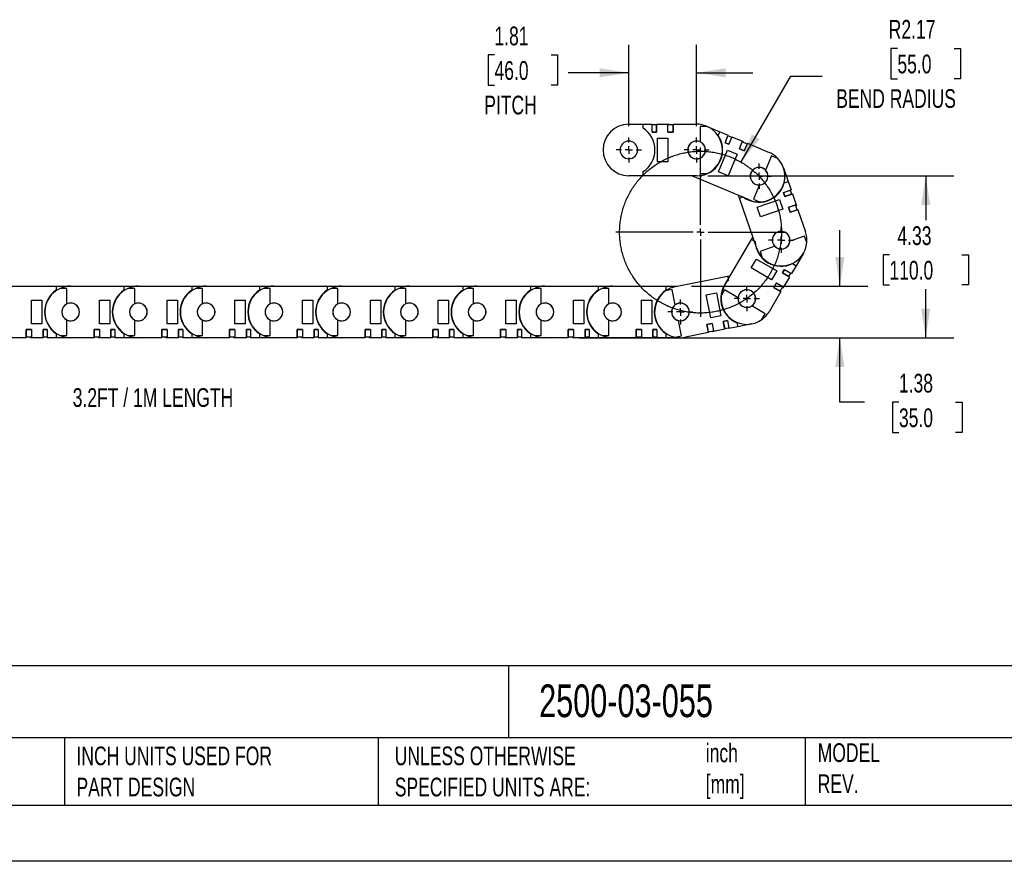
# Model space of a CAD drawing. Header units: inches. Extents: x 0 to 66, y 0 to 51.
# Tile 2 of 8: x 23.7 to 50, y 0 to 22.5. Entities that reach past the tile are written whole.
import ezdxf

# ---------------------------------------------------------------- set-up
doc = ezdxf.new("R2010")
doc.units = ezdxf.units.IN
doc.header["$LTSCALE"] = 6
doc.header["$MEASUREMENT"] = 0
doc.linetypes.add('CENTERX2', pattern=[0.8, 0.5, -0.1, 0.1, -0.1])
doc.layers.add('CENTER', color=40, linetype='CENTERX2')
doc.layers.add('DIMENSIONS', color=140, linetype='Continuous', lineweight=25)
doc.layers.add('TEXT', color=140, linetype='Continuous', lineweight=25)
doc.styles.add('SLDTEXTSTYLE0', font='TXT', dxfattribs={"width": 0.7})
doc.dimstyles.new('SLDDIMSTYLE0', dxfattribs={"dimtxt": 0.509766, "dimasz": 0.78, "dimexe": 0, "dimexo": 0.0625, "dimgap": 0.127441, "dimtad": 0, "dimtih": 1, "dimtoh": 1, "dimrnd": 1e-09, "dimzin": 12, "dimdsep": 46, "dimtxsty": 'SLDTEXTSTYLE0', "dimsah": 1, "dimcen": 0, "dimadec": 0, "dimazin": 3, "dimtfac": 1, "dimtofl": 0, "dimtmove": 0, "dimatfit": 3, "dimfxl": 0, "dimfrac": 2, "dimtolj": 1, "dimtzin": 12, "dimarcsym": 0})
doc.dimstyles.new('SLDDIMSTYLE1', dxfattribs={"dimtxt": 0.509766, "dimasz": 0.78, "dimexe": 0, "dimexo": 0.0625, "dimgap": 0.127441, "dimtad": 0, "dimtih": 1, "dimtoh": 1, "dimrnd": 1e-09, "dimzin": 12, "dimdsep": 46, "dimtxsty": 'SLDTEXTSTYLE0', "dimsah": 1, "dimcen": 0.09, "dimadec": 0, "dimazin": 3, "dimtfac": 1, "dimtofl": 0, "dimtmove": 0, "dimatfit": 3, "dimfxl": 0, "dimfrac": 2, "dimtolj": 1, "dimtzin": 12, "dimarcsym": 0})
doc.dimstyles.new('SLDDIMSTYLE2', dxfattribs={"dimtxt": 0.509766, "dimasz": 0.78, "dimexe": 0, "dimexo": 0.0625, "dimgap": 0.127441, "dimtad": 0, "dimtih": 1, "dimtoh": 1, "dimrnd": 1e-09, "dimzin": 12, "dimdsep": 46, "dimtxsty": 'SLDTEXTSTYLE0', "dimsah": 1, "dimcen": 0.09, "dimadec": 0, "dimazin": 3, "dimtfac": 1, "dimtmove": 0, "dimatfit": 0, "dimfxl": 0, "dimfrac": 2, "dimtolj": 1, "dimtzin": 12, "dimarcsym": 0})

# ---------------------------------------------------------------- blocks, each defined once
blk = doc.blocks.new('SW_BROKEN_VIEW_0')
at = {"color": 0}
blk.add_open_spline([(43.993, 17.454), (43.943, 17.599), (43.884, 17.739), (43.814, 17.876), (43.735, 18.006), (43.647, 18.131), (43.55, 18.25), (43.445, 18.361), (43.333, 18.464), (43.213, 18.56), (43.088, 18.646), (42.956, 18.724), (42.819, 18.792), (42.678, 18.851), (42.533, 18.899), (42.385, 18.937), (42.234, 18.964), (42.082, 18.981), (41.93, 18.987), (41.777, 18.982), (41.625, 18.966), (41.474, 18.94), (41.326, 18.903), (41.181, 18.856), (41.039, 18.798), (40.902, 18.731), (40.77, 18.654), (40.643, 18.568), (40.523, 18.474), (40.41, 18.371), (40.305, 18.26), (40.207, 18.143), (40.118, 18.018), (40.038, 17.888), (39.968, 17.753), (39.907, 17.612), (39.856, 17.468), (39.816, 17.321), (39.786, 17.171), (39.766, 17.019), (39.758, 16.867), (39.76, 16.714), (39.773, 16.562), (39.796, 16.411), (39.831, 16.262), (39.875, 16.116), (39.93, 15.973), (39.995, 15.834), (40.07, 15.701), (40.153, 15.573), (40.246, 15.451), (40.346, 15.336), (40.455, 15.229), (40.571, 15.129), (40.694, 15.038), (40.823, 14.956), (40.957, 14.883), (41.096, 14.82), (41.239, 14.767), (41.386, 14.723), (41.535, 14.691), (41.686, 14.669), (41.839, 14.658), (41.992, 14.657), (42.144, 14.667), (42.296, 14.688), (42.445, 14.72), (42.592, 14.762), (42.736, 14.814), (42.875, 14.877), (43.01, 14.949), (43.139, 15.03), (43.263, 15.12), (43.379, 15.219), (43.489, 15.326), (43.59, 15.44), (43.684, 15.561), (43.768, 15.689), (43.843, 15.822), (43.909, 15.96), (43.965, 16.102), (44.011, 16.248), (44.046, 16.396), (44.07, 16.547), (44.084, 16.699), (44.088, 16.852), (44.08, 17.005), (44.062, 17.157), (44.033, 17.307), (43.993, 17.454), (44.007, 17.405), (43.993, 17.454)], degree=3, knots=[0, 0, 0, 0, 0.011236, 0.022472, 0.033708, 0.044943, 0.056179, 0.067415, 0.078651, 0.089887, 0.101123, 0.112359, 0.123595, 0.134831, 0.146067, 0.157303, 0.168539, 0.179775, 0.191011, 0.202247, 0.213483, 0.224719, 0.235955, 0.247191, 0.258427, 0.269663, 0.280899, 0.292135, 0.303371, 0.314607, 0.325842, 0.337078, 0.348314, 0.35955, 0.370786, 0.382022, 0.393258, 0.404494, 0.41573, 0.426966, 0.438202, 0.449438, 0.460674, 0.47191, 0.483146, 0.494382, 0.505618, 0.516854, 0.52809, 0.539326, 0.550562, 0.561798, 0.573034, 0.584269, 0.595506, 0.606741, 0.617977, 0.629213, 0.640449, 0.651685, 0.662921, 0.674157, 0.685393, 0.696629, 0.707865, 0.719101, 0.730337, 0.741573, 0.752809, 0.764045, 0.775281, 0.786517, 0.797753, 0.808989, 0.820225, 0.831461, 0.842697, 0.853933, 0.865168, 0.876404, 0.88764, 0.898876, 0.910112, 0.921348, 0.932584, 0.94382, 0.955056, 0.966292, 0.977528, 0.988764, 1, 1, 1, 1], dxfattribs=at)
blk = doc.blocks.new('_D')
at = {"layer": 'DIMENSIONS'}
for p, q in [((47.185, 21.734), (47.013, 21.734)), ((47.013, 21.734), (47.013, 20.924)), ((48.699, 21.734), (48.87, 21.734)), ((48.87, 21.734), (48.87, 20.924)), ((43.005, 18.697), (44.332, 20.994)), ((44.332, 20.994), (45.175, 20.994)), ((47.013, 20.924), (47.185, 20.924)), ((48.87, 20.924), (48.699, 20.924))]:
    blk.add_line(p, q, dxfattribs=at)
blk.add_solid([(43.005, 18.697), (43.499, 19.312), (43.291, 19.432)], dxfattribs=at)
at = {"layer": 'DIMENSIONS', "char_height": 0.5, "attachment_point": 1, "style": 'SLDTEXTSTYLE0'}
for s, insert in [('R2.17', (46.953, 22.493)), ('55.0', (47.185, 21.568)), ('BEND RADIUS', (45.55, 20.644))]:
    blk.add_mtext(s, dxfattribs=dict(at, insert=insert))
blk = doc.blocks.new('_D_1')
at = {"layer": 'DIMENSIONS'}
for p, q in [((42.117, 18.33), (48.692, 18.33)), ((47.942, 18.33), (47.942, 17.144)), ((46.972, 16.219), (46.801, 16.219)), ((46.801, 16.219), (46.801, 15.409)), ((48.911, 16.219), (49.083, 16.219)), ((49.083, 16.219), (49.083, 15.409)), ((46.801, 15.409), (46.972, 15.409)), ((47.942, 13.999), (47.942, 15.295)), ((49.083, 15.409), (48.911, 15.409)), ((41.684, 13.999), (48.692, 13.999))]:
    blk.add_line(p, q, dxfattribs=at)
for points in [[(47.942, 18.33), (47.822, 17.55), (48.062, 17.55)], [(47.942, 13.999), (48.062, 14.779), (47.822, 14.779)]]:
    blk.add_solid(points, dxfattribs=at)
at = {"layer": 'DIMENSIONS', "char_height": 0.5, "attachment_point": 1, "style": 'SLDTEXTSTYLE0'}
for s, insert in [('4.33', (47.185, 16.978)), ('110.0', (46.972, 16.054))]:
    blk.add_mtext(s, dxfattribs=dict(at, insert=insert))
blk = doc.blocks.new('_D_2')
at = {"layer": 'DIMENSIONS'}
for p, q in [((40.006, 19.655), (40.006, 21.832)), ((41.817, 19.655), (41.817, 21.832)), ((36.414, 21.559), (36.243, 21.559)), ((36.243, 21.559), (36.243, 20.748)), ((37.929, 21.559), (38.1, 21.559)), ((38.1, 21.559), (38.1, 20.748)), ((40.006, 21.082), (38.386, 21.082)), ((41.817, 21.082), (43.317, 21.082)), ((36.243, 20.748), (36.414, 20.748)), ((38.1, 20.748), (37.929, 20.748))]:
    blk.add_line(p, q, dxfattribs=at)
for points in [[(40.006, 21.082), (39.226, 21.202), (39.226, 20.962)], [(41.817, 21.082), (42.597, 20.962), (42.597, 21.202)]]:
    blk.add_solid(points, dxfattribs=at)
at = {"layer": 'DIMENSIONS', "char_height": 0.5, "attachment_point": 1, "style": 'SLDTEXTSTYLE0'}
for s, insert in [('1.81', (36.414, 22.317)), ('46.0', (36.414, 21.393)), ('PITCH', (36.141, 20.469))]:
    blk.add_mtext(s, dxfattribs=dict(at, insert=insert))
blk = doc.blocks.new('_D_3')
at = {"layer": 'DIMENSIONS'}
for p, q in [((45.647, 15.377), (45.647, 16.877)), ((41.684, 15.377), (46.397, 15.377)), ((38.688, 13.999), (46.397, 13.999)), ((45.647, 12.275), (45.647, 13.999)), ((46.307, 12.275), (45.647, 12.275)), ((47.226, 12.275), (47.055, 12.275)), ((47.055, 12.275), (47.055, 11.465)), ((48.741, 12.275), (48.912, 12.275)), ((48.912, 12.275), (48.912, 11.465)), ((47.055, 11.465), (47.226, 11.465)), ((48.912, 11.465), (48.741, 11.465))]:
    blk.add_line(p, q, dxfattribs=at)
for points in [[(45.647, 15.377), (45.767, 16.157), (45.527, 16.157)], [(45.647, 13.999), (45.527, 13.219), (45.767, 13.219)]]:
    blk.add_solid(points, dxfattribs=at)
at = {"layer": 'DIMENSIONS', "char_height": 0.5, "attachment_point": 1, "style": 'SLDTEXTSTYLE0'}
for s, insert in [('1.38', (47.226, 13.034)), ('35.0', (47.226, 12.109))]:
    blk.add_mtext(s, dxfattribs=dict(at, insert=insert))
blk = doc.blocks.new('SW_CENTERMARKSYMBOL_0')
at = {"layer": 'CENTER', "color": 0}
for p, q in [((0, 0.2), (0, 0.336)), ((-0.2, 0), (-0.336, 0)), ((0, 0), (-0.1, 0)), ((0, 0), (0, 0.1)), ((0, 0), (0, -0.1)), ((0, 0), (0.1, 0)), ((0.2, 0), (0.336, 0)), ((0, -0.2), (0, -0.336))]:
    blk.add_line(p, q, dxfattribs=at)
blk = doc.blocks.new('SW_CENTERMARKSYMBOL_1')
at = {"layer": 'CENTER', "color": 0}
for p, q in [((0, 0.2), (0, 0.336)), ((-0.2, 0), (-0.336, 0)), ((0, 0), (-0.1, 0)), ((0, 0), (0, 0.1)), ((0, 0), (0, -0.1)), ((0, 0), (0.1, 0)), ((0.2, 0), (0.336, 0)), ((0, -0.2), (0, -0.336))]:
    blk.add_line(p, q, dxfattribs=at)
blk = doc.blocks.new('SW_CENTERMARKSYMBOL_2')
at = {"layer": 'CENTER', "color": 0}
for p, q in [((0, 0.2), (0, 0.336)), ((-0.2, 0), (-0.336, 0)), ((0, 0), (-0.1, 0)), ((0, 0), (0, 0.1)), ((0, 0), (0, -0.1)), ((0, 0), (0.1, 0)), ((0.2, 0), (0.336, 0)), ((0, -0.2), (0, -0.336))]:
    blk.add_line(p, q, dxfattribs=at)
blk = doc.blocks.new('SW_CENTERMARKSYMBOL_3')
at = {"layer": 'CENTER', "color": 0}
for p, q in [((0, 0.2), (0, 0.336)), ((-0.2, 0), (-0.336, 0)), ((0, 0), (-0.1, 0)), ((0, 0), (0, 0.1)), ((0, 0), (0, -0.1)), ((0, 0), (0.1, 0)), ((0.2, 0), (0.336, 0)), ((0, -0.2), (0, -0.336))]:
    blk.add_line(p, q, dxfattribs=at)
blk = doc.blocks.new('SW_CENTERMARKSYMBOL_4')
at = {"layer": 'CENTER', "color": 0}
for p, q in [((0, 0.2), (0, 0.336)), ((-0.2, 0), (-0.336, 0)), ((0, 0), (-0.1, 0)), ((0, 0), (0, 0.1)), ((0, 0), (0, -0.1)), ((0, 0), (0.1, 0)), ((0.2, 0), (0.336, 0)), ((0, -0.2), (0, -0.336))]:
    blk.add_line(p, q, dxfattribs=at)
blk = doc.blocks.new('SW_CENTERMARKSYMBOL_5')
at = {"layer": 'CENTER', "color": 0}
for p, q in [((0, 0.2), (0, 0.336)), ((-0.2, 0), (-0.336, 0)), ((0, 0), (-0.1, 0)), ((0, 0), (0, 0.1)), ((0, 0), (0, -0.1)), ((0, 0), (0.1, 0)), ((0.2, 0), (0.336, 0)), ((0, -0.2), (0, -0.336))]:
    blk.add_line(p, q, dxfattribs=at)
blk = doc.blocks.new('SW_CENTERMARKSYMBOL_6')
at = {"layer": 'CENTER', "color": 0}
for p, q in [((0, 0.2), (0, 2.265)), ((-0.2, 0), (-2.265, 0)), ((0, 0), (-0.1, 0)), ((0, 0), (0, 0.1)), ((0, 0), (0, -0.1)), ((0, 0), (0.1, 0)), ((0.2, 0), (2.265, 0)), ((0, -0.2), (0, -2.265))]:
    blk.add_line(p, q, dxfattribs=at)

msp = doc.modelspace()

# ---------------------------------------------------------------- linework, layer by layer
for p, q in [((40.006, 19.708), (40.392, 19.708)), ((40.392, 19.599), (40.392, 19.708)), ((40.392, 19.708), (40.632, 19.708)), ((40.632, 19.491), (40.632, 19.708)), ((40.632, 19.491), (40.632, 19.688)), ((40.742, 19.688), (40.632, 19.688)), ((40.632, 19.688), (40.632, 19.688)), ((40.632, 19.491), (40.742, 19.491)), ((40.632, 19.491), (40.632, 19.491)), ((40.742, 19.491), (40.632, 19.491)), ((40.742, 19.708), (41.05, 19.708)), ((40.742, 19.708), (40.742, 19.491)), ((40.742, 19.491), (40.742, 19.688)), ((40.742, 19.688), (40.742, 19.688)), ((40.742, 19.491), (40.742, 19.491)), ((41.05, 19.491), (41.05, 19.708)), ((41.05, 19.708), (41.081, 19.708)), ((41.05, 19.491), (41.05, 19.688)), ((41.191, 19.688), (41.05, 19.688)), ((41.05, 19.688), (41.05, 19.688)), ((41.05, 19.491), (41.191, 19.491)), ((41.05, 19.491), (41.05, 19.491)), ((41.191, 19.491), (41.05, 19.491)), ((41.081, 19.688), (41.081, 19.708)), ((41.081, 19.491), (41.081, 19.491)), ((41.191, 19.708), (41.191, 19.491)), ((41.191, 19.708), (41.817, 19.708)), ((41.191, 19.491), (41.191, 19.688)), ((41.191, 19.688), (41.191, 19.688)), ((41.191, 19.491), (41.191, 19.491)), ((41.916, 19.649), (41.916, 19.234)), ((42.096, 19.649), (41.916, 19.649)), ((42.084, 19.654), (42.44, 19.505)), ((42.398, 19.405), (42.44, 19.505)), ((42.44, 19.505), (42.661, 19.412)), ((40.774, 19.334), (41.05, 19.334)), ((40.774, 18.704), (40.774, 19.334)), ((41.05, 19.334), (41.05, 18.704)), ((42.577, 19.212), (42.661, 19.412)), ((42.577, 19.212), (42.654, 19.394)), ((42.654, 19.394), (42.653, 19.394)), ((42.755, 19.351), (42.654, 19.394)), ((42.763, 19.369), (42.679, 19.17)), ((42.679, 19.17), (42.755, 19.351)), ((42.755, 19.351), (42.755, 19.351)), ((42.763, 19.369), (43.046, 19.25)), ((42.962, 19.051), (43.046, 19.25)), ((42.962, 19.051), (43.038, 19.232)), ((43.169, 19.177), (43.038, 19.232)), ((43.038, 19.232), (43.038, 19.232)), ((43.046, 19.25), (43.075, 19.238)), ((43.067, 19.22), (43.075, 19.238)), ((42.403, 18.431), (42.647, 19.012)), ((42.577, 19.212), (42.679, 19.17)), ((42.577, 19.212), (42.577, 19.212)), ((42.679, 19.17), (42.577, 19.212)), ((42.647, 19.012), (42.901, 18.906)), ((42.679, 19.17), (42.679, 19.17)), ((42.962, 19.051), (43.093, 18.996)), ((42.962, 19.051), (42.962, 19.051)), ((43.093, 18.996), (42.962, 19.051)), ((42.991, 19.039), (42.991, 19.039)), ((43.177, 19.196), (43.093, 18.996)), ((43.093, 18.996), (43.169, 19.177)), ((43.093, 18.996), (43.093, 18.996)), ((43.169, 19.177), (43.169, 19.177)), ((43.177, 19.196), (43.754, 18.953)), ((41.05, 18.704), (40.774, 18.704)), ((41.916, 18.804), (41.916, 18.389)), ((42.901, 18.906), (42.657, 18.325)), ((43.822, 18.861), (43.661, 18.478)), ((43.988, 18.791), (43.822, 18.861)), ((40.392, 18.33), (40.392, 18.439)), ((42.657, 18.325), (42.403, 18.431)), ((44.139, 18.542), (44.264, 18.178)), ((40.392, 18.33), (40.006, 18.33)), ((41.817, 18.33), (40.392, 18.33)), ((41.906, 18.234), (41.679, 18.33)), ((41.906, 18.234), (41.949, 18.334)), ((43.221, 17.683), (41.906, 18.234)), ((41.916, 18.389), (42.096, 18.389)), ((44.162, 18.142), (44.264, 18.178)), ((44.264, 18.178), (44.343, 17.951)), ((43.495, 18.082), (43.334, 17.699)), ((44.138, 17.88), (44.343, 17.951)), ((44.138, 17.88), (44.324, 17.944)), ((44.36, 17.84), (44.324, 17.944)), ((44.324, 17.944), (44.324, 17.944)), ((42.962, 17.729), (42.936, 17.802)), ((42.962, 17.729), (43.064, 17.764)), ((43.426, 16.381), (42.962, 17.729)), ((43.334, 17.699), (43.501, 17.629)), ((43.44, 17.49), (44.035, 17.695)), ((44.035, 17.695), (44.125, 17.434)), ((44.138, 17.88), (44.174, 17.776)), ((44.138, 17.88), (44.138, 17.88)), ((44.174, 17.776), (44.138, 17.88)), ((44.378, 17.846), (44.174, 17.776)), ((44.174, 17.776), (44.36, 17.84)), ((44.174, 17.776), (44.174, 17.776)), ((44.36, 17.84), (44.36, 17.84)), ((44.378, 17.846), (44.478, 17.556)), ((43.529, 17.229), (43.44, 17.49)), ((44.125, 17.434), (43.529, 17.229)), ((44.274, 17.486), (44.478, 17.556)), ((44.274, 17.486), (44.46, 17.55)), ((44.274, 17.486), (44.32, 17.352)), ((44.274, 17.486), (44.274, 17.486)), ((44.32, 17.352), (44.274, 17.486)), ((44.284, 17.456), (44.284, 17.456)), ((44.525, 17.422), (44.32, 17.352)), ((44.32, 17.352), (44.506, 17.416)), ((44.506, 17.416), (44.46, 17.55)), ((44.46, 17.55), (44.46, 17.55)), ((44.47, 17.52), (44.489, 17.526)), ((44.478, 17.556), (44.489, 17.526)), ((44.506, 17.416), (44.506, 17.416)), ((44.525, 17.422), (44.729, 16.83)), ((44.32, 17.352), (44.32, 17.352)), ((42.566, 15.393), (43.288, 16.622)), ((43.288, 16.622), (43.322, 16.681)), ((43.288, 16.622), (43.381, 16.567)), ((44.705, 16.718), (44.313, 16.583)), ((44.764, 16.547), (44.705, 16.718)), ((43.906, 16.443), (43.514, 16.308)), ((43.277, 15.866), (43.417, 16.103)), ((43.417, 16.103), (43.96, 15.784)), ((43.514, 16.308), (43.572, 16.137)), ((44.671, 16.257), (44.476, 15.924)), ((43.82, 15.547), (43.277, 15.866)), ((44.112, 15.732), (44.167, 15.827)), ((44.167, 15.827), (44.112, 15.732)), ((44.167, 15.827), (44.354, 15.717)), ((44.167, 15.827), (44.337, 15.727)), ((44.167, 15.827), (44.167, 15.827)), ((44.476, 15.924), (44.354, 15.717)), ((44.382, 15.979), (44.476, 15.924)), ((41.249, 15.364), (42.646, 15.644)), ((42.646, 15.644), (42.722, 15.659)), ((42.646, 15.644), (42.667, 15.537)), ((43.96, 15.784), (43.82, 15.547)), ((44.298, 15.622), (44.112, 15.732)), ((44.112, 15.732), (44.281, 15.632)), ((44.112, 15.732), (44.112, 15.732)), ((44.298, 15.622), (44.143, 15.357)), ((44.281, 15.632), (44.337, 15.727)), ((44.281, 15.632), (44.281, 15.632)), ((44.337, 15.727), (44.337, 15.727)), ((23.274, 15.377), (24.699, 15.377)), ((24.699, 15.377), (24.699, 15.268)), ((24.699, 15.377), (25.085, 15.377)), ((24.987, 15.318), (24.806, 15.318)), ((24.987, 14.903), (24.987, 15.318)), ((25.085, 15.377), (26.51, 15.377)), ((26.51, 15.377), (26.51, 15.268)), ((26.51, 15.377), (26.896, 15.377)), ((26.798, 15.318), (26.617, 15.318)), ((26.798, 14.903), (26.798, 15.318)), ((26.896, 15.377), (28.321, 15.377)), ((28.321, 15.377), (28.321, 15.268)), ((28.321, 15.377), (28.707, 15.377)), ((28.609, 15.318), (28.428, 15.318)), ((28.609, 14.903), (28.609, 15.318)), ((28.707, 15.377), (30.132, 15.377)), ((30.132, 15.377), (30.132, 15.268)), ((30.132, 15.377), (30.518, 15.377)), ((30.42, 15.318), (30.239, 15.318)), ((30.42, 14.903), (30.42, 15.318)), ((30.518, 15.377), (31.943, 15.377)), ((31.943, 15.377), (31.943, 15.268)), ((31.943, 15.377), (32.329, 15.377)), ((32.231, 15.318), (32.05, 15.318)), ((32.231, 14.903), (32.231, 15.318)), ((32.329, 15.377), (33.754, 15.377)), ((33.754, 15.377), (33.754, 15.268)), ((33.754, 15.377), (34.14, 15.377)), ((34.042, 15.318), (33.861, 15.318)), ((34.042, 14.903), (34.042, 15.318)), ((34.14, 15.377), (35.565, 15.377)), ((35.565, 15.377), (35.565, 15.268)), ((35.565, 15.377), (35.951, 15.377)), ((35.853, 15.318), (35.672, 15.318)), ((35.853, 14.903), (35.853, 15.318)), ((35.951, 15.377), (37.376, 15.377)), ((37.376, 15.377), (37.376, 15.268)), ((37.376, 15.377), (37.762, 15.377)), ((37.664, 15.318), (37.483, 15.318)), ((37.664, 14.903), (37.664, 15.318)), ((37.762, 15.377), (39.187, 15.377)), ((39.187, 15.377), (39.187, 15.268)), ((39.187, 15.377), (39.573, 15.377)), ((39.475, 15.318), (39.294, 15.318)), ((39.475, 14.903), (39.475, 15.318)), ((39.573, 15.377), (40.998, 15.377)), ((41.164, 15.286), (40.987, 15.251)), ((40.998, 15.377), (40.998, 15.268)), ((40.998, 15.377), (41.316, 15.377)), ((41.245, 14.88), (41.164, 15.286)), ((42.567, 15.278), (42.475, 15.123)), ((42.925, 15.068), (42.567, 15.278)), ((43.884, 15.345), (43.956, 15.467)), ((43.956, 15.467), (43.884, 15.345)), ((44.071, 15.235), (43.884, 15.345)), ((43.884, 15.345), (44.054, 15.245)), ((43.884, 15.345), (43.884, 15.345)), ((43.94, 15.44), (43.94, 15.44)), ((43.956, 15.467), (44.143, 15.357)), ((43.956, 15.467), (44.126, 15.367)), ((43.956, 15.467), (43.956, 15.467)), ((44.054, 15.245), (44.126, 15.367)), ((44.11, 15.34), (44.127, 15.33)), ((44.126, 15.367), (44.126, 15.367)), ((44.143, 15.357), (44.127, 15.33)), ((24.042, 14.373), (24.042, 15.003)), ((24.042, 15.003), (24.317, 15.003)), ((24.317, 15.003), (24.317, 14.373)), ((25.853, 14.373), (25.853, 15.003)), ((25.853, 15.003), (26.128, 15.003)), ((26.128, 15.003), (26.128, 14.373)), ((27.664, 14.373), (27.664, 15.003)), ((27.664, 15.003), (27.939, 15.003)), ((27.939, 15.003), (27.939, 14.373)), ((29.475, 14.373), (29.475, 15.003)), ((29.475, 15.003), (29.75, 15.003)), ((29.75, 15.003), (29.75, 14.373)), ((31.286, 14.373), (31.286, 15.003)), ((31.286, 15.003), (31.561, 15.003)), ((31.561, 15.003), (31.561, 14.373)), ((33.097, 14.373), (33.097, 15.003)), ((33.097, 15.003), (33.372, 15.003)), ((33.372, 15.003), (33.372, 14.373)), ((34.908, 14.373), (34.908, 15.003)), ((34.908, 15.003), (35.183, 15.003)), ((35.183, 15.003), (35.183, 14.373)), ((36.719, 14.373), (36.719, 15.003)), ((36.719, 15.003), (36.994, 15.003)), ((36.994, 15.003), (36.994, 14.373)), ((38.53, 14.373), (38.53, 15.003)), ((38.53, 15.003), (38.805, 15.003)), ((38.805, 15.003), (38.805, 14.373)), ((40.341, 14.373), (40.341, 15.003)), ((40.341, 15.003), (40.617, 15.003)), ((40.617, 15.003), (40.617, 14.373)), ((42.075, 15.148), (42.345, 15.202)), ((42.199, 14.53), (42.075, 15.148)), ((42.345, 15.202), (42.469, 14.584)), ((44.071, 15.235), (43.754, 14.695)), ((44.054, 15.245), (44.054, 15.245)), ((43.653, 14.64), (43.296, 14.85)), ((42.469, 14.584), (42.199, 14.53)), ((43.562, 14.485), (43.653, 14.64)), ((23.9, 14.216), (24.042, 14.216)), ((23.9, 13.999), (23.9, 14.216)), ((23.9, 14.216), (23.9, 14.019)), ((24.042, 14.216), (23.9, 14.216)), ((23.9, 14.216), (23.9, 14.216)), ((24.01, 14.216), (24.01, 14.216)), ((24.317, 14.373), (24.042, 14.373)), ((24.042, 14.216), (24.042, 13.999)), ((24.042, 14.216), (24.042, 14.019)), ((24.042, 14.216), (24.042, 14.216)), ((24.349, 14.216), (24.459, 14.216)), ((24.349, 13.999), (24.349, 14.216)), ((24.349, 14.216), (24.349, 14.019)), ((24.459, 14.216), (24.349, 14.216)), ((24.349, 14.216), (24.349, 14.216)), ((24.459, 14.216), (24.459, 13.999)), ((24.459, 14.216), (24.459, 14.019)), ((24.459, 14.216), (24.459, 14.216)), ((24.987, 14.058), (24.987, 14.473)), ((25.711, 14.216), (25.711, 14.019)), ((25.853, 14.216), (25.711, 14.216)), ((25.711, 14.216), (25.711, 14.216)), ((25.711, 14.216), (25.853, 14.216)), ((25.711, 13.999), (25.711, 14.216)), ((25.821, 14.216), (25.821, 14.216)), ((26.128, 14.373), (25.853, 14.373)), ((25.853, 14.216), (25.853, 14.019)), ((25.853, 14.216), (25.853, 14.216)), ((25.853, 14.216), (25.853, 13.999)), ((26.16, 14.216), (26.16, 14.019)), ((26.27, 14.216), (26.16, 14.216)), ((26.16, 14.216), (26.16, 14.216)), ((26.16, 14.216), (26.27, 14.216)), ((26.16, 13.999), (26.16, 14.216)), ((26.27, 14.216), (26.27, 14.019)), ((26.27, 14.216), (26.27, 14.216)), ((26.27, 14.216), (26.27, 13.999)), ((26.798, 14.058), (26.798, 14.473)), ((27.522, 14.216), (27.522, 14.019)), ((27.664, 14.216), (27.522, 14.216)), ((27.522, 14.216), (27.522, 14.216)), ((27.522, 14.216), (27.664, 14.216)), ((27.522, 13.999), (27.522, 14.216)), ((27.632, 14.216), (27.632, 14.216)), ((27.939, 14.373), (27.664, 14.373)), ((27.664, 14.216), (27.664, 14.019)), ((27.664, 14.216), (27.664, 14.216)), ((27.664, 14.216), (27.664, 13.999)), ((27.971, 14.216), (27.971, 14.019)), ((28.081, 14.216), (27.971, 14.216)), ((27.971, 14.216), (27.971, 14.216)), ((27.971, 14.216), (28.081, 14.216)), ((27.971, 13.999), (27.971, 14.216)), ((28.081, 14.216), (28.081, 14.019)), ((28.081, 14.216), (28.081, 14.216)), ((28.081, 14.216), (28.081, 13.999)), ((28.609, 14.058), (28.609, 14.473)), ((29.333, 14.216), (29.333, 14.019)), ((29.475, 14.216), (29.333, 14.216)), ((29.333, 14.216), (29.333, 14.216)), ((29.333, 14.216), (29.475, 14.216)), ((29.333, 13.999), (29.333, 14.216)), ((29.443, 14.216), (29.443, 14.216)), ((29.75, 14.373), (29.475, 14.373)), ((29.475, 14.216), (29.475, 14.019)), ((29.475, 14.216), (29.475, 14.216)), ((29.475, 14.216), (29.475, 13.999)), ((29.782, 14.216), (29.782, 14.019)), ((29.892, 14.216), (29.782, 14.216)), ((29.782, 14.216), (29.782, 14.216)), ((29.782, 14.216), (29.892, 14.216)), ((29.782, 13.999), (29.782, 14.216)), ((29.892, 14.216), (29.892, 14.019)), ((29.892, 14.216), (29.892, 14.216)), ((29.892, 14.216), (29.892, 13.999)), ((30.42, 14.058), (30.42, 14.473)), ((31.144, 14.216), (31.144, 14.019)), ((31.286, 14.216), (31.144, 14.216)), ((31.144, 14.216), (31.144, 14.216)), ((31.144, 14.216), (31.286, 14.216)), ((31.144, 13.999), (31.144, 14.216)), ((31.254, 14.216), (31.254, 14.216)), ((31.561, 14.373), (31.286, 14.373)), ((31.286, 14.216), (31.286, 14.019)), ((31.286, 14.216), (31.286, 14.216)), ((31.286, 14.216), (31.286, 13.999)), ((31.593, 14.216), (31.593, 14.019)), ((31.703, 14.216), (31.593, 14.216)), ((31.593, 14.216), (31.593, 14.216)), ((31.593, 14.216), (31.703, 14.216)), ((31.593, 13.999), (31.593, 14.216)), ((31.703, 14.216), (31.703, 14.019)), ((31.703, 14.216), (31.703, 14.216)), ((31.703, 14.216), (31.703, 13.999)), ((32.231, 14.058), (32.231, 14.473)), ((32.955, 14.216), (32.955, 14.019)), ((33.097, 14.216), (32.955, 14.216)), ((32.955, 14.216), (32.955, 14.216)), ((32.955, 14.216), (33.097, 14.216)), ((32.955, 13.999), (32.955, 14.216)), ((33.065, 14.216), (33.065, 14.216)), ((33.372, 14.373), (33.097, 14.373)), ((33.097, 14.216), (33.097, 14.019)), ((33.097, 14.216), (33.097, 14.216)), ((33.097, 14.216), (33.097, 13.999)), ((33.404, 14.216), (33.404, 14.019)), ((33.514, 14.216), (33.404, 14.216)), ((33.404, 14.216), (33.404, 14.216)), ((33.404, 14.216), (33.514, 14.216)), ((33.404, 13.999), (33.404, 14.216)), ((33.514, 14.216), (33.514, 14.019)), ((33.514, 14.216), (33.514, 14.216)), ((33.514, 14.216), (33.514, 13.999)), ((34.042, 14.058), (34.042, 14.473)), ((34.766, 14.216), (34.766, 14.019)), ((34.908, 14.216), (34.766, 14.216)), ((34.766, 14.216), (34.766, 14.216)), ((34.766, 14.216), (34.908, 14.216)), ((34.766, 13.999), (34.766, 14.216)), ((34.876, 14.216), (34.876, 14.216)), ((35.183, 14.373), (34.908, 14.373)), ((34.908, 14.216), (34.908, 14.019)), ((34.908, 14.216), (34.908, 14.216)), ((34.908, 14.216), (34.908, 13.999)), ((35.215, 14.216), (35.215, 14.019)), ((35.325, 14.216), (35.215, 14.216)), ((35.215, 14.216), (35.215, 14.216)), ((35.215, 14.216), (35.325, 14.216)), ((35.215, 13.999), (35.215, 14.216)), ((35.325, 14.216), (35.325, 14.019)), ((35.325, 14.216), (35.325, 14.216)), ((35.325, 14.216), (35.325, 13.999)), ((35.853, 14.058), (35.853, 14.473)), ((36.577, 14.216), (36.577, 14.019)), ((36.719, 14.216), (36.577, 14.216)), ((36.577, 14.216), (36.577, 14.216)), ((36.577, 14.216), (36.719, 14.216)), ((36.577, 13.999), (36.577, 14.216)), ((36.687, 14.216), (36.687, 14.216)), ((36.994, 14.373), (36.719, 14.373)), ((36.719, 14.216), (36.719, 14.019)), ((36.719, 14.216), (36.719, 14.216)), ((36.719, 14.216), (36.719, 13.999)), ((37.026, 14.216), (37.026, 14.019)), ((37.136, 14.216), (37.026, 14.216)), ((37.026, 14.216), (37.026, 14.216)), ((37.026, 14.216), (37.136, 14.216)), ((37.026, 13.999), (37.026, 14.216)), ((37.136, 14.216), (37.136, 14.019)), ((37.136, 14.216), (37.136, 14.216)), ((37.136, 14.216), (37.136, 13.999)), ((37.664, 14.058), (37.664, 14.473)), ((38.388, 14.216), (38.388, 14.019)), ((38.53, 14.216), (38.388, 14.216)), ((38.388, 14.216), (38.388, 14.216)), ((38.388, 14.216), (38.53, 14.216)), ((38.388, 13.999), (38.388, 14.216)), ((38.498, 14.216), (38.498, 14.216)), ((38.805, 14.373), (38.53, 14.373)), ((38.53, 14.216), (38.53, 14.019)), ((38.53, 14.216), (38.53, 14.216)), ((38.53, 14.216), (38.53, 13.999)), ((38.837, 14.216), (38.837, 14.019)), ((38.947, 14.216), (38.837, 14.216)), ((38.837, 14.216), (38.837, 14.216)), ((38.837, 14.216), (38.947, 14.216)), ((38.837, 13.999), (38.837, 14.216)), ((38.947, 14.216), (38.947, 14.019)), ((38.947, 14.216), (38.947, 14.216)), ((38.947, 14.216), (38.947, 13.999)), ((39.475, 14.058), (39.475, 14.473)), ((40.199, 14.216), (40.199, 14.019)), ((40.341, 14.216), (40.199, 14.216)), ((40.199, 14.216), (40.199, 14.216)), ((40.199, 14.216), (40.341, 14.216)), ((40.199, 13.999), (40.199, 14.216)), ((40.309, 14.216), (40.309, 14.216)), ((40.617, 14.373), (40.341, 14.373)), ((40.341, 14.216), (40.341, 14.019)), ((40.341, 14.216), (40.341, 14.216)), ((40.341, 14.216), (40.341, 13.999)), ((40.648, 14.216), (40.648, 14.019)), ((40.758, 14.216), (40.648, 14.216)), ((40.648, 14.216), (40.648, 14.216)), ((40.648, 14.216), (40.758, 14.216)), ((40.648, 13.999), (40.648, 14.216)), ((40.758, 14.216), (40.758, 14.019)), ((40.758, 14.216), (40.758, 14.216)), ((40.758, 14.216), (40.758, 13.999)), ((41.412, 14.051), (41.33, 14.458)), ((42.23, 14.376), (42.091, 14.348)), ((42.091, 14.348), (42.23, 14.376)), ((42.091, 14.348), (42.13, 14.155)), ((42.091, 14.348), (42.091, 14.348)), ((42.133, 14.136), (42.091, 14.348)), ((42.199, 14.37), (42.199, 14.37)), ((42.23, 14.376), (42.269, 14.183)), ((42.23, 14.376), (42.23, 14.376)), ((42.23, 14.376), (42.272, 14.164)), ((42.574, 14.224), (42.272, 14.164)), ((42.639, 14.458), (42.531, 14.436)), ((42.531, 14.436), (42.639, 14.458)), ((42.531, 14.436), (42.57, 14.243)), ((42.531, 14.436), (42.531, 14.436)), ((42.574, 14.224), (42.531, 14.436)), ((42.57, 14.243), (42.678, 14.265)), ((42.57, 14.243), (42.57, 14.243)), ((42.639, 14.458), (42.678, 14.265)), ((42.639, 14.458), (42.639, 14.458)), ((42.639, 14.458), (42.682, 14.246)), ((42.678, 14.265), (42.678, 14.265)), ((42.917, 14.293), (42.682, 14.246)), ((42.896, 14.399), (42.917, 14.293)), ((43.295, 14.369), (42.917, 14.293)), ((23.9, 13.999), (23.274, 13.999)), ((23.9, 14.019), (24.042, 14.019)), ((23.9, 14.019), (23.9, 14.019)), ((24.01, 14.019), (24.01, 13.999)), ((24.042, 13.999), (24.01, 13.999)), ((24.042, 14.019), (24.042, 14.019)), ((24.349, 13.999), (24.042, 13.999)), ((24.349, 14.019), (24.459, 14.019)), ((24.349, 14.019), (24.349, 14.019)), ((24.459, 14.019), (24.459, 14.019)), ((24.699, 13.999), (24.459, 13.999)), ((24.699, 14.108), (24.699, 13.999)), ((25.085, 13.999), (24.699, 13.999)), ((24.806, 14.058), (24.987, 14.058)), ((25.711, 13.999), (25.085, 13.999)), ((25.711, 14.019), (25.853, 14.019)), ((25.711, 14.019), (25.711, 14.019)), ((25.821, 14.019), (25.821, 13.999)), ((25.853, 13.999), (25.821, 13.999)), ((25.853, 14.019), (25.853, 14.019)), ((26.16, 13.999), (25.853, 13.999)), ((26.16, 14.019), (26.27, 14.019)), ((26.16, 14.019), (26.16, 14.019)), ((26.27, 14.019), (26.27, 14.019)), ((26.51, 13.999), (26.27, 13.999)), ((26.51, 14.108), (26.51, 13.999)), ((26.896, 13.999), (26.51, 13.999)), ((26.617, 14.058), (26.798, 14.058)), ((27.522, 13.999), (26.896, 13.999)), ((27.522, 14.019), (27.664, 14.019)), ((27.522, 14.019), (27.522, 14.019)), ((27.632, 14.019), (27.632, 13.999)), ((27.664, 13.999), (27.632, 13.999)), ((27.664, 14.019), (27.664, 14.019)), ((27.971, 13.999), (27.664, 13.999)), ((27.971, 14.019), (28.081, 14.019)), ((27.971, 14.019), (27.971, 14.019)), ((28.081, 14.019), (28.081, 14.019)), ((28.321, 13.999), (28.081, 13.999)), ((28.321, 14.108), (28.321, 13.999)), ((28.707, 13.999), (28.321, 13.999)), ((28.428, 14.058), (28.609, 14.058)), ((29.333, 13.999), (28.707, 13.999)), ((29.333, 14.019), (29.475, 14.019)), ((29.333, 14.019), (29.333, 14.019)), ((29.443, 14.019), (29.443, 13.999)), ((29.475, 13.999), (29.443, 13.999)), ((29.475, 14.019), (29.475, 14.019)), ((29.782, 13.999), (29.475, 13.999)), ((29.782, 14.019), (29.892, 14.019)), ((29.782, 14.019), (29.782, 14.019)), ((29.892, 14.019), (29.892, 14.019)), ((30.132, 13.999), (29.892, 13.999)), ((30.132, 14.108), (30.132, 13.999)), ((30.518, 13.999), (30.132, 13.999)), ((30.239, 14.058), (30.42, 14.058)), ((31.144, 13.999), (30.518, 13.999)), ((31.144, 14.019), (31.286, 14.019)), ((31.144, 14.019), (31.144, 14.019)), ((31.254, 14.019), (31.254, 13.999)), ((31.286, 13.999), (31.254, 13.999)), ((31.286, 14.019), (31.286, 14.019)), ((31.593, 13.999), (31.286, 13.999)), ((31.593, 14.019), (31.703, 14.019)), ((31.593, 14.019), (31.593, 14.019)), ((31.703, 14.019), (31.703, 14.019)), ((31.943, 13.999), (31.703, 13.999)), ((31.943, 14.108), (31.943, 13.999)), ((32.329, 13.999), (31.943, 13.999)), ((32.05, 14.058), (32.231, 14.058)), ((32.955, 13.999), (32.329, 13.999)), ((32.955, 14.019), (33.097, 14.019)), ((32.955, 14.019), (32.955, 14.019)), ((33.065, 14.019), (33.065, 13.999)), ((33.097, 13.999), (33.065, 13.999)), ((33.097, 14.019), (33.097, 14.019)), ((33.404, 13.999), (33.097, 13.999)), ((33.404, 14.019), (33.514, 14.019)), ((33.404, 14.019), (33.404, 14.019)), ((33.514, 14.019), (33.514, 14.019)), ((33.754, 13.999), (33.514, 13.999)), ((33.754, 14.108), (33.754, 13.999)), ((34.14, 13.999), (33.754, 13.999)), ((33.861, 14.058), (34.042, 14.058)), ((34.766, 13.999), (34.14, 13.999)), ((34.766, 14.019), (34.908, 14.019)), ((34.766, 14.019), (34.766, 14.019)), ((34.876, 14.019), (34.876, 13.999)), ((34.908, 13.999), (34.876, 13.999)), ((34.908, 14.019), (34.908, 14.019)), ((35.215, 13.999), (34.908, 13.999)), ((35.215, 14.019), (35.325, 14.019)), ((35.215, 14.019), (35.215, 14.019)), ((35.325, 14.019), (35.325, 14.019)), ((35.565, 13.999), (35.325, 13.999)), ((35.565, 14.108), (35.565, 13.999)), ((35.951, 13.999), (35.565, 13.999)), ((35.672, 14.058), (35.853, 14.058)), ((36.577, 13.999), (35.951, 13.999)), ((36.577, 14.019), (36.719, 14.019)), ((36.577, 14.019), (36.577, 14.019)), ((36.687, 14.019), (36.687, 13.999)), ((36.719, 13.999), (36.687, 13.999)), ((36.719, 14.019), (36.719, 14.019)), ((37.026, 13.999), (36.719, 13.999)), ((37.026, 14.019), (37.136, 14.019)), ((37.026, 14.019), (37.026, 14.019)), ((37.136, 14.019), (37.136, 14.019)), ((37.376, 13.999), (37.136, 13.999)), ((37.376, 14.108), (37.376, 13.999)), ((37.762, 13.999), (37.376, 13.999)), ((37.483, 14.058), (37.664, 14.058)), ((38.388, 13.999), (37.762, 13.999)), ((38.388, 14.019), (38.53, 14.019)), ((38.388, 14.019), (38.388, 14.019)), ((38.498, 14.019), (38.498, 13.999)), ((38.53, 13.999), (38.498, 13.999)), ((38.53, 14.019), (38.53, 14.019)), ((38.837, 13.999), (38.53, 13.999)), ((38.837, 14.019), (38.947, 14.019)), ((38.837, 14.019), (38.837, 14.019)), ((38.947, 14.019), (38.947, 14.019)), ((39.187, 13.999), (38.947, 13.999)), ((39.187, 14.108), (39.187, 13.999)), ((39.573, 13.999), (39.187, 13.999)), ((39.294, 14.058), (39.475, 14.058)), ((40.199, 13.999), (39.573, 13.999)), ((40.199, 14.019), (40.341, 14.019)), ((40.199, 14.019), (40.199, 14.019)), ((40.309, 14.019), (40.309, 13.999)), ((40.341, 13.999), (40.309, 13.999)), ((40.341, 14.019), (40.341, 14.019)), ((40.648, 13.999), (40.341, 13.999)), ((40.648, 14.019), (40.758, 14.019)), ((40.648, 14.019), (40.648, 14.019)), ((40.758, 14.019), (40.758, 14.019)), ((40.998, 13.999), (40.758, 13.999)), ((40.998, 14.108), (40.998, 13.999)), ((41.384, 13.999), (40.998, 13.999)), ((41.234, 14.016), (41.412, 14.051)), ((42.133, 14.136), (41.52, 14.013)), ((42.13, 14.155), (42.269, 14.183)), ((42.13, 14.155), (42.13, 14.155)), ((42.238, 14.177), (42.242, 14.157)), ((42.272, 14.164), (42.242, 14.157)), ((42.269, 14.183), (42.269, 14.183))]:
    msp.add_line(p, q)
at = {"color": 7, "linetype": 'Continuous'}
msp.add_line((66.001, 0.001), (0.001, 0.001), dxfattribs=at)
for centre, radius, start, end in [((40.006, 19.019), 0.689, 90, 179.9999), ((40.006, 19.019), 0.697, 359.9999, 56.3807), ((41.817, 19.019), 0.689, 66.1047, 89.9998), ((41.817, 19.019), 0.689, 0, 66.1044), ((40.006, 19.019), 0.236, 360, 180), ((41.817, 19.019), 0.237, 65.4193, 180.0002), ((41.817, 19.019), 0.236, 337.2367, 157.2366), ((41.817, 19.019), 0.237, 0.0002, 65.4191), ((41.817, 19.019), 0.697, 337.2367, 33.6174), ((40.006, 19.019), 0.689, 180, 270), ((40.006, 19.019), 0.236, 180, 0), ((40.006, 19.019), 0.697, 303.6193, 0.0001), ((41.817, 19.019), 0.236, 157.2367, 337.2366), ((41.817, 19.019), 0.237, 179.9999, 294.5807), ((41.817, 19.019), 0.237, 294.5809, 359.9998), ((41.817, 19.019), 0.689, 293.8956, 360), ((43.487, 18.318), 0.689, 43.3412, 67.2366), ((41.817, 19.019), 0.697, 280.8561, 337.2365), ((43.487, 18.318), 0.689, 337.2364, 43.3413), ((43.487, 18.318), 0.236, 109.0093, 289.0093), ((43.487, 18.318), 0.237, 42.6559, 157.2367), ((43.487, 18.318), 0.236, 289.0093, 109.0093), ((43.487, 18.318), 0.237, 337.2361, 42.6564), ((41.817, 19.019), 0.689, 270, 293.8955), ((43.487, 18.318), 0.237, 157.2364, 271.8172), ((43.487, 18.318), 0.237, 271.8173, 337.2365), ((43.487, 18.318), 0.689, 271.1322, 337.2367), ((43.487, 18.318), 0.697, 289.0091, 345.39), ((43.487, 18.318), 0.697, 232.6286, 289.0093), ((43.487, 18.318), 0.689, 247.2368, 271.1321), ((44.077, 16.606), 0.236, 59.5695, 239.5697), ((44.077, 16.606), 0.237, 109.0096, 223.5895), ((44.077, 16.606), 0.236, 239.5695, 59.5697), ((44.077, 16.606), 0.237, 354.4287, 109.0092), ((44.077, 16.606), 0.237, 289.0088, 354.429), ((44.077, 16.606), 0.689, 355.1138, 19.009), ((44.077, 16.606), 0.697, 183.1888, 239.5696), ((44.077, 16.606), 0.689, 199.009, 222.905), ((44.077, 16.606), 0.237, 223.5899, 289.0092), ((44.077, 16.606), 0.689, 289.0091, 355.1139), ((44.077, 16.606), 0.689, 222.9047, 289.0093), ((44.077, 16.606), 0.697, 239.5696, 295.9502), ((43.16, 15.044), 0.697, 134.9614, 191.3422), ((25.085, 14.688), 0.697, 123.6193, 180.0001), ((25.085, 14.688), 0.689, 113.8955, 180), ((25.085, 14.688), 0.689, 89.9999, 113.8956), ((26.896, 14.688), 0.697, 123.6193, 180), ((26.896, 14.688), 0.689, 113.8955, 180), ((26.896, 14.688), 0.689, 89.9999, 113.8955), ((28.707, 14.688), 0.697, 123.6193, 180), ((28.707, 14.688), 0.689, 113.8955, 180), ((28.707, 14.688), 0.689, 89.9999, 113.8956), ((30.518, 14.688), 0.697, 123.6193, 180), ((30.518, 14.688), 0.689, 113.8955, 180), ((30.518, 14.688), 0.689, 89.9999, 113.8956), ((32.329, 14.688), 0.697, 123.6193, 180.0001), ((32.329, 14.688), 0.689, 113.8955, 180), ((32.329, 14.688), 0.689, 90, 113.8955), ((34.14, 14.688), 0.697, 123.6193, 180.0001), ((34.14, 14.688), 0.689, 113.8955, 180), ((34.14, 14.688), 0.689, 89.9999, 113.8956), ((35.951, 14.688), 0.697, 123.6193, 180.0001), ((35.951, 14.688), 0.689, 113.8954, 180.0001), ((35.951, 14.688), 0.689, 89.9999, 113.8956), ((37.762, 14.688), 0.697, 123.6193, 180.0001), ((37.762, 14.688), 0.689, 113.8957, 179.9998), ((37.762, 14.688), 0.689, 90, 113.8955), ((39.573, 14.688), 0.697, 123.6193, 180.0001), ((39.573, 14.688), 0.689, 113.8953, 180.0002), ((39.573, 14.688), 0.689, 90, 113.8955), ((41.384, 14.688), 0.697, 123.6193, 180.0001), ((41.384, 14.688), 0.689, 101.3421, 125.2378), ((43.16, 15.044), 0.689, 149.5696, 173.465), ((43.16, 15.044), 0.236, 11.3421, 191.3423), ((43.16, 15.044), 0.237, 59.5696, 174.1502), ((41.384, 14.688), 0.689, 125.2377, 191.3421), ((43.16, 15.044), 0.689, 173.4651, 239.5695), ((43.16, 15.044), 0.237, 174.15, 239.5694), ((43.16, 15.044), 0.236, 191.3421, 11.3423), ((43.16, 15.044), 0.237, 304.9889, 59.5694), ((25.085, 14.688), 0.237, 114.5806, 180.0001), ((25.085, 14.688), 0.236, 0, 180), ((25.085, 14.688), 0.237, 0, 114.5806), ((26.896, 14.688), 0.237, 114.5806, 180), ((26.896, 14.688), 0.236, 360, 180), ((26.896, 14.688), 0.237, 0, 114.5806), ((28.707, 14.688), 0.237, 114.5806, 180), ((28.707, 14.688), 0.236, 0, 180), ((28.707, 14.688), 0.237, 0, 114.5806), ((30.518, 14.688), 0.237, 114.5805, 180), ((30.518, 14.688), 0.236, 360, 180), ((30.518, 14.688), 0.237, 360, 114.5806), ((32.329, 14.688), 0.237, 114.5807, 180), ((32.329, 14.688), 0.236, 360, 180), ((32.329, 14.688), 0.237, 359.9999, 114.5807), ((34.14, 14.688), 0.236, 360, 180), ((34.14, 14.688), 0.237, 114.5805, 180.0002), ((34.14, 14.688), 0.237, 0, 114.5806), ((35.951, 14.688), 0.236, 360, 180), ((35.951, 14.688), 0.237, 114.5806, 179.9998), ((35.951, 14.688), 0.237, 0, 114.5806), ((37.762, 14.688), 0.236, 360, 180), ((37.762, 14.688), 0.237, 114.5809, 179.9998), ((37.762, 14.688), 0.237, 359.9999, 114.5807), ((39.573, 14.688), 0.236, 360, 180), ((39.573, 14.688), 0.237, 114.5809, 179.9998), ((39.573, 14.688), 0.237, 359.9999, 114.5807), ((41.384, 14.688), 0.236, 0.0001, 179.9999), ((41.384, 14.688), 0.237, 125.9232, 191.3416), ((41.384, 14.688), 0.237, 11.3423, 125.9227), ((43.16, 15.044), 0.697, 191.3423, 247.7228), ((43.16, 15.044), 0.237, 239.5695, 304.989), ((25.085, 14.688), 0.697, 179.9999, 236.3807), ((25.085, 14.688), 0.689, 180, 246.1045), ((25.085, 14.688), 0.237, 179.9999, 245.4194), ((25.085, 14.688), 0.236, 180, 0), ((25.085, 14.688), 0.237, 245.4193, 0), ((26.896, 14.688), 0.697, 180, 236.3807), ((26.896, 14.688), 0.689, 180, 246.1045), ((26.896, 14.688), 0.237, 180, 245.4194), ((26.896, 14.688), 0.236, 180, 0), ((26.896, 14.688), 0.237, 245.4193, 0), ((28.707, 14.688), 0.697, 180, 236.3807), ((28.707, 14.688), 0.689, 180, 246.1045), ((28.707, 14.688), 0.237, 180, 245.4194), ((28.707, 14.688), 0.236, 180, 0), ((28.707, 14.688), 0.237, 245.4193, 0), ((30.518, 14.688), 0.697, 180, 236.3807), ((30.518, 14.688), 0.689, 179.9999, 246.1045), ((30.518, 14.688), 0.237, 180, 245.4195), ((30.518, 14.688), 0.236, 180, 0), ((30.518, 14.688), 0.237, 245.4193, 0.0001), ((32.329, 14.688), 0.697, 179.9999, 236.3807), ((32.329, 14.688), 0.689, 180, 246.1045), ((32.329, 14.688), 0.237, 180, 245.4193), ((32.329, 14.688), 0.236, 180, 0), ((32.329, 14.688), 0.237, 245.4193, 0.0002), ((34.14, 14.688), 0.697, 179.9999, 236.3807), ((34.14, 14.688), 0.689, 180, 246.1045), ((34.14, 14.688), 0.237, 179.9998, 245.4195), ((34.14, 14.688), 0.236, 180, 0), ((34.14, 14.688), 0.237, 245.4194, 0), ((35.951, 14.688), 0.697, 179.9999, 236.3807), ((35.951, 14.688), 0.689, 179.9999, 246.1046), ((35.951, 14.688), 0.237, 180.0002, 245.4194), ((35.951, 14.688), 0.236, 180, 0), ((35.951, 14.688), 0.237, 245.4194, 0), ((37.762, 14.688), 0.697, 179.9999, 236.3807), ((37.762, 14.688), 0.689, 180.0002, 246.1043), ((37.762, 14.688), 0.237, 180.0002, 245.4191), ((37.762, 14.688), 0.236, 180, 0), ((37.762, 14.688), 0.237, 245.4193, 0.0002), ((39.573, 14.688), 0.697, 179.9999, 236.3807), ((39.573, 14.688), 0.689, 179.9998, 246.1047), ((39.573, 14.688), 0.237, 180.0002, 245.4191), ((39.573, 14.688), 0.236, 180, 0), ((39.573, 14.688), 0.237, 245.4193, 0.0002), ((41.384, 14.688), 0.697, 179.9999, 236.3807), ((41.384, 14.688), 0.689, 191.3423, 257.4465), ((41.384, 14.688), 0.236, 180.0001, 359.9999), ((41.384, 14.688), 0.237, 191.3422, 256.7614), ((41.384, 14.688), 0.237, 256.7617, 11.3419), ((43.16, 15.044), 0.689, 239.5695, 305.6741), ((43.16, 15.044), 0.689, 305.6739, 329.5695), ((25.085, 14.688), 0.689, 246.1046, 269.9999), ((26.896, 14.688), 0.689, 246.1046, 269.9999), ((28.707, 14.688), 0.689, 246.1046, 269.9999), ((30.518, 14.688), 0.689, 246.1046, 269.9999), ((32.329, 14.688), 0.689, 246.1047, 269.9999), ((34.14, 14.688), 0.689, 246.1046, 269.9999), ((35.951, 14.688), 0.689, 246.1046, 269.9999), ((37.762, 14.688), 0.689, 246.1047, 269.9998), ((39.573, 14.688), 0.689, 246.1047, 269.9998), ((41.384, 14.688), 0.689, 257.4467, 281.3422)]:
    msp.add_arc(centre, radius, start, end)
at = {"layer": 'TEXT'}
for p, q in [((64.5, 5.227), (1.5, 5.227)), ((36.793, 5.227), (36.793, 3.3)), ((64.5, 3.3), (1.5, 3.3)), ((24.918, 3.3), (24.918, 1.5)), ((33.307, 3.3), (33.307, 1.5)), ((44.717, 3.3), (44.717, 1.5)), ((1.5, 1.5), (64.5, 1.5))]:
    msp.add_line(p, q, dxfattribs=at)

# ---------------------------------------------------------------- block references
at = {"color": 7, "linetype": 'Continuous'}
msp.add_blockref('SW_BROKEN_VIEW_0', (0, 0), dxfattribs=at)
at = {"layer": 'CENTER'}
for name, p in [('SW_CENTERMARKSYMBOL_0', (40.006, 19.019)), ('SW_CENTERMARKSYMBOL_1', (41.817, 19.019)), ('SW_CENTERMARKSYMBOL_6', (41.923, 16.821)), ('SW_CENTERMARKSYMBOL_2', (43.487, 18.318)), ('SW_CENTERMARKSYMBOL_3', (44.077, 16.606)), ('SW_CENTERMARKSYMBOL_4', (43.16, 15.044)), ('SW_CENTERMARKSYMBOL_5', (41.384, 14.688))]:
    msp.add_blockref(name, p, dxfattribs=at)

# ---------------------------------------------------------------- texts
at = {"layer": 'DIMENSIONS', "insert": (25.14, 12.65), "char_height": 0.5, "attachment_point": 1, "style": 'SLDTEXTSTYLE0'}
msp.add_mtext('3.2FT / 1M LENGTH', dxfattribs=at)
at = {"layer": 'TEXT', "attachment_point": 1, "style": 'SLDTEXTSTYLE0'}
for s, insert, char_height in [('2500-03-055', (37.608, 4.73), 0.875), ('inch^J[mm]', (42.062, 3.149), 0.5), ('MODEL ^JREV.', (45.055, 3.157), 0.5), ('INCH UNITS USED FOR ^JPART DESIGN', (25.241, 3.07), 0.5), ('UNLESS OTHERWISE ^JSPECIFIED UNITS ARE:', (33.749, 3.07), 0.5)]:
    msp.add_mtext(s, dxfattribs=dict(at, insert=insert, char_height=char_height))

# ---------------------------------------------------------------- dimensions: what is measured, and where the dimension line sits
at = {"layer": 'DIMENSIONS'}
dim = msp.add_radius_dim(center=(41.923, 16.821), mpoint=(43.005, 18.697), text='<>\\PBEND RADIUS', dimstyle='SLDDIMSTYLE0', dxfattribs=at)
dim.commit()
dim.dimension.update_dxf_attribs({"geometry": '_D', "text_midpoint": (47.942, 21.257), "dimtype": 164})
dim = msp.add_linear_dim(base=(41.817, 21.082), p1=(40.006, 19.355), p2=(41.817, 19.355), text='<>\\PPITCH', dimstyle='SLDDIMSTYLE2', dxfattribs=at)
dim.commit()
dim.dimension.update_dxf_attribs({"geometry": '_D_2', "text_midpoint": (37.172, 21.082), "dimtype": 160})
for base, p1, p2, dimstyle, picture, middle in [((47.942, 18.33), (41.384, 13.999), (41.817, 18.33), 'SLDDIMSTYLE1', '_D_1', (47.942, 16.219)), ((45.647, 13.999), (41.384, 15.377), (38.388, 13.999), 'SLDDIMSTYLE2', '_D_3', (45.647, 12.275))]:
    dim = msp.add_linear_dim(base=base, p1=p1, p2=p2, angle=90, dimstyle=dimstyle, dxfattribs=at)
    dim.commit()
    dim.dimension.update_dxf_attribs({"geometry": picture, "text_midpoint": middle, "dimtype": 160})

doc.saveas('drawing.dxf')
